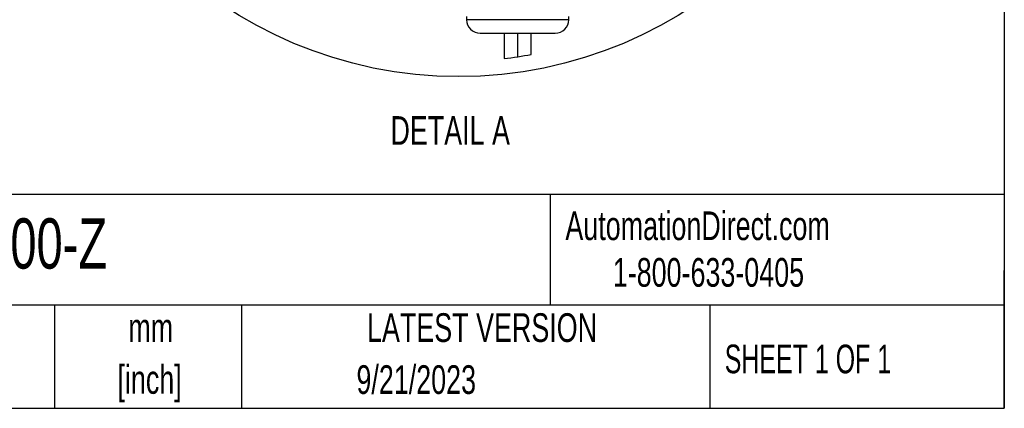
# Model space of a CAD drawing. Header units: millimetres. Extents: x 19 to 819, y 19 to 629.
# Tile 9 of 28: x 601 to 819, y 19 to 105. Entities that reach past the tile are written whole.
import ezdxf

# ---------------------------------------------------------------- set-up
doc = ezdxf.new("R2010")
doc.units = ezdxf.units.MM
doc.header["$LTSCALE"] = 3
doc.layers.add('DIMENSIONS', color=140, linetype='Continuous', lineweight=25)
doc.layers.add('TEXT', color=140, linetype='Continuous', lineweight=25)
doc.layers.add('SLD-DEFPOINTS', color=7, linetype='Continuous')
doc.styles.add('SLDTEXTSTYLE0', font='TXT', dxfattribs={"width": 0.7})
doc.styles.add('SLDTEXTSTYLE1', font='TXT', dxfattribs={"width": 0.65})

msp = doc.modelspace()

# ---------------------------------------------------------------- linework, layer by layer
for p, q in [((700.247, 105.761), (700.247, 105.061)), ((722.847, 105.061), (700.247, 105.061)), ((722.847, 105.061), (722.847, 105.761)), ((703.247, 102.061), (719.847, 102.061)), ((708.547, 102.061), (708.547, 96.453)), ((711.547, 96.862), (711.547, 102.061)), ((714.547, 97.374), (714.547, 102.061))]:
    msp.add_line(p, q)
for centre, start, end in [((703.247, 105.061), 179.99998, 269.99998), ((719.847, 105.061), 270.00005, 359.99999)]:
    msp.add_arc(centre, 3, start, end)
at = {"layer": 'DIMENSIONS'}
msp.add_circle((698.477, 186.061), 93.597, dxfattribs=at)
at = {"layer": 'SLD-DEFPOINTS'}
msp.add_arc((697.859, 186.062), 90.244, 276.8018, 280.65657, dxfattribs=at)
at = {"layer": 'TEXT'}
for p, q in [((819.15, 628.65), (819.15, 19.05)), ((819.15, 66.378), (19.05, 66.378)), ((718.726, 66.378), (718.726, 41.91)), ((819.15, 19.05), (819.15, 49.53)), ((819.15, 41.91), (19.05, 41.91)), ((609.073, 41.91), (609.073, 19.05)), ((650.436, 41.91), (650.436, 19.05)), ((754.046, 41.91), (754.046, 19.05)), ((19.05, 19.05), (819.15, 19.05))]:
    msp.add_line(p, q, dxfattribs=at)

# ---------------------------------------------------------------- texts
for s, insert, char_height, attachment_point, style in [('DETAIL A', (696.617, 83.715), 6.35, 2, 'SLDTEXTSTYLE0'), ('GLHD-SS-145300-Z', (526.505, 61.093), 11.1125, 1, 'SLDTEXTSTYLE0'), ('AutomationDirect.com', (722.085, 62.63), 6.35, 1, 'SLDTEXTSTYLE0'), ('1-800-633-0405', (732.575, 52.311), 6.35, 1, 'SLDTEXTSTYLE0'), ('LATEST VERSION', (703.656, 40.092), 6.35, 2, 'SLDTEXTSTYLE0'), ('mm', (630.391, 40.084), 6.35, 2, 'SLDTEXTSTYLE0'), ('SHEET 1 OF 1', (757.324, 33.154), 6.35, 1, 'SLDTEXTSTYLE1'), ('[inch]', (630.14, 28.617), 6.35, 2, 'SLDTEXTSTYLE0'), ('9/21/2023', (689.104, 28.583), 6.35, 2, 'SLDTEXTSTYLE0')]:
    msp.add_mtext(s, dxfattribs=dict(at, insert=insert, char_height=char_height, attachment_point=attachment_point, style=style))

doc.saveas('drawing.dxf')
